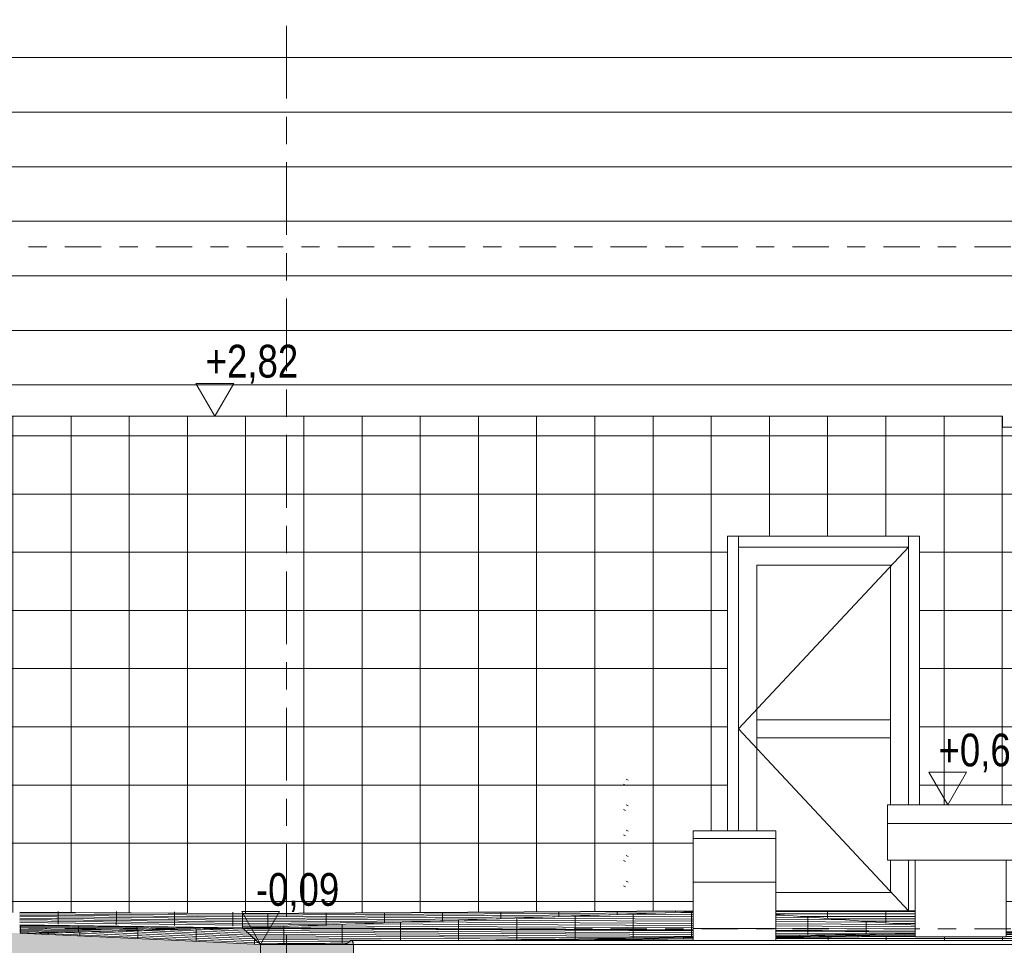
# Model space of a CAD drawing. Header units: metres. Extents: x 2 to 230, y -14 to 869.
# Tile 8 of 71: x 21.89 to 27.31, y -2.89 to 2.2. Entities that reach past the tile are written whole.
import ezdxf

# ---------------------------------------------------------------- set-up
doc = ezdxf.new("R2010")
doc.units = ezdxf.units.M
doc.linetypes.add('_Ebene_', pattern=[0.4, 0.2, -0.1, 0, -0.1])
doc.linetypes.add('_Rasterlinie_', pattern=[0.75, 0.4, -0.1, 0.15, -0.1])
for name, color, linetype, lineweight in [('A_Ebenen', 50, 'Continuous', 5), ('A_Fassade', 113, 'Continuous', 5), ('A_Geländer', 7, 'Continuous', 5), ('A_Geschossdecken', 7, 'Continuous', 5), ('A_Geschossdecken_Oberflächenschraffur', 7, 'Continuous', 5), ('A_Geschossdecken_Schraffur', 7, 'Continuous', 5), ('A_Hoehenkoten', 124, 'Continuous', 5), ('A_Raster', 128, 'Continuous', 5), ('A_Treppe', 38, 'Continuous', 5), ('A_Wand', 244, 'Continuous', 5), ('A_Wände_Oberflächenschraffur', 244, 'Continuous', 5), ('Allgemeines Modell', 7, 'Continuous', 5)]:
    doc.layers.add(name, color=color, linetype=linetype, lineweight=lineweight)
doc.styles.add('Arial', font='arial.ttf', dxfattribs={"width": 0.8, "height": 0.18})
pattern_1 = [(0, (0.09525, 18.796), (0, 0.32), []), (90, (0.09525, 18.796), (-0.32, 2e-17), [])]
pattern_2 = [(0, (0.09525, 18.796), (0, 0.3), [])]
pattern_3 = [(0.322, (0.218247, -3.056), (-5.05794e-05, 0.008999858), []), (90, (0.21825, -3.056), (-0.32, -0.002), [])]
pattern_4 = [(0, (0.095247, -2.999), (0, 0.013), []), (90, (0.09525, -2.999), (-0.32, 2e-17), [])]
pattern_5 = [(0.435, (0.2622466, -3.087), (-3.796055e-05, 0.0049998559), []), (90, (0.26225, -3.087), (-0.32, -0.002), [])]
pattern_6 = [(359.255, (-0.1827534, -2.573), (7.8014e-05, 0.0059994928), []), (90, (-0.18275, -2.573), (-0.32, 0.004), [])]
pattern_7 = [(357.476, (-0.816753, -1.882), (0.0004403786, 0.0099902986), []), (90, (-0.81675, -1.882), (-0.32, 0.014), [])]
pattern_8 = [(359.709, (-0.013753, -2.826), (5.0789e-05, 0.009999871), []), (90, (-0.01375, -2.826), (-0.32, 0.002), [])]
pattern_9 = [(0.004, (0.097247, -2.949), (-7.68e-07, 0.011), []), (90, (0.09725, -2.949), (-0.32, 2e-17), [])]
pattern_10 = [(359.71, (-0.013753, -2.851), (6.0737e-05, 0.0119998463), []), (90, (-0.01375, -2.851), (-0.32, 0.002), [])]

# ---------------------------------------------------------------- blocks, each defined once
blk = doc.blocks.new('Geländer - Geländer-8099304-G')
at = {"layer": 'A_Geländer', "color": 250, "lineweight": 9}
for p, q in [((-18.2383, -1.9984), (-18.2281, -2.0039)), ((-18.214, -1.9774), (-18.2242, -1.972)), ((-18.2383, -2.1384), (-18.2281, -2.1439)), ((-18.214, -2.1174), (-18.2242, -2.112)), ((-18.214, -2.2574), (-18.2242, -2.252)), ((-18.2383, -2.2784), (-18.2281, -2.2839)), ((-18.2383, -2.4184), (-18.2281, -2.4239)), ((-18.214, -2.3974), (-18.2242, -2.392)), ((-18.214, -2.5374), (-18.2242, -2.532)), ((-18.2383, -2.5584), (-18.2281, -2.5639))]:
    blk.add_line(p, q, dxfattribs=at)
blk = doc.blocks.new('Fassade - TU DF 1 - mit Mittelpfosten - Fassade - TU DF 1 - mit Panikstange-8070116-G')
at = {"layer": 'A_Fassade', "color": 250, "lineweight": 9}
for p, q in [((-16.6718, -0.6951), (-17.6068, -1.6951)), ((-17.5068, -2.2551), (-17.5068, -0.7951)), ((-17.5068, -0.7951), (-16.7718, -0.7951)), ((-16.7718, -0.7951), (-16.7718, -2.1132)), ((-17.5068, -1.6451), (-16.7718, -1.6451)), ((-17.5068, -1.7451), (-17.5068, -1.6451)), ((-16.7718, -1.6451), (-16.7718, -1.7451)), ((-17.6068, -1.6951), (-16.6718, -2.6951)), ((-16.7718, -1.7451), (-17.5068, -1.7451)), ((-16.7718, -2.417), (-16.7718, -2.5951)), ((-16.7718, -2.5951), (-17.4016, -2.5951)), ((-17.4016, -2.6951), (-16.6718, -2.6951))]:
    blk.add_line(p, q, dxfattribs=at)
blk = doc.blocks.new('Rectangular Mullion - 60mm x 80mm 2-V17-G')
at = {"layer": 'A_Fassade', "color": 250, "lineweight": 9}
for p, q in [((-16.6718, -0.6351), (-16.6118, -0.6351)), ((-16.6718, -0.6351), (-16.6718, -2.1132)), ((-16.6118, -2.1132), (-16.6118, -0.6351)), ((-16.6718, -2.417), (-16.6718, -2.6951)), ((-16.6359, -2.6951), (-16.6718, -2.6951))]:
    blk.add_line(p, q, dxfattribs=at)
blk = doc.blocks.new('Rectangular Mullion - 60mm x 80mm 2-8070117-G')
at = {"layer": 'A_Fassade', "color": 250, "lineweight": 9}
for p, q in [((-17.6068, -0.6951), (-17.6068, -0.6351)), ((-16.6718, -0.6351), (-17.6068, -0.6351)), ((-16.6718, -0.6351), (-16.6718, -0.6951)), ((-17.6068, -0.6951), (-16.6718, -0.6951))]:
    blk.add_line(p, q, dxfattribs=at)
blk = doc.blocks.new('Rectangular Mullion - 60mm x 80mm 2-V18-G')
at = {"layer": 'A_Fassade', "color": 250, "lineweight": 9}
for p, q in [((-17.6668, -0.6351), (-17.6068, -0.6351)), ((-17.6668, -0.6351), (-17.6668, -2.2551)), ((-17.6068, -2.2551), (-17.6068, -0.6351))]:
    blk.add_line(p, q, dxfattribs=at)
blk = doc.blocks.new('Floors 1 - Floors 1-8100432-G')
at = {"layer": 'A_Geschossdecken', "lineweight": 9}
h = blk.add_hatch(color=253, dxfattribs=at)
h.paths.add_polyline_path([(-2.9797, -2.8801), (-3.0077, -2.8602), (-3.0124, -2.859), (-3.0165, -2.8613), (-3.0217, -2.8701), (-3.0234, -2.8801)], flags=0)
h.paths.add_polyline_path([(-19.7681, -2.8801), (-19.7244, -2.8801), (-19.7262, -2.8701), (-19.7313, -2.8613), (-19.7355, -2.859), (-19.7401, -2.8602)], flags=0)
at = {"layer": 'A_Geschossdecken', "color": 250, "lineweight": 9}
for p, q in [((-19.7401, -2.8602), (-19.7681, -2.8801)), ((-3.0115, -2.859), (-19.7363, -2.859)), ((-19.7681, -2.8801), (-19.7244, -2.8801)), ((-19.7244, -2.8801), (-3.0234, -2.8801))]:
    blk.add_line(p, q, dxfattribs=at)
for centre, radius, start, end in [((-19.7363, -2.8656), 0.00656, 40.3711, 125.3543), ((-19.7532, -2.8799), 0.0287, 359.6289, 40.3711)]:
    blk.add_arc(centre, radius, start, end, dxfattribs=at)
for points, knots in [([(-19.7363, -2.859), (-19.7365, -2.859), (-19.7371, -2.859), (-19.7379, -2.8592), (-19.7389, -2.8595), (-19.7396, -2.8599), (-19.7401, -2.8602)], [0.5833333, 0.5833333, 0.5833333, 0.5833333, 0.6666667, 0.75, 0.8333333, 1, 1, 1, 1]), ([(-19.7313, -2.8613), (-19.7316, -2.8609), (-19.7322, -2.8603), (-19.7331, -2.8598), (-19.7339, -2.8594), (-19.7346, -2.8592), (-19.7352, -2.8591), (-19.7355, -2.859)], [0, 0, 0, 0, 0.1666667, 0.25, 0.3333333, 0.4166667, 0.5, 0.5, 0.5, 0.5]), ([(-19.7266, -2.869), (-19.7268, -2.8683), (-19.7281, -2.8656), (-19.7298, -2.863), (-19.7313, -2.8613)], [0.5550335, 0.5550335, 0.5550335, 0.5550335, 0.6666667, 1, 1, 1, 1]), ([(-19.7244, -2.8801), (-19.7244, -2.8778), (-19.7248, -2.8748), (-19.7256, -2.8719), (-19.7258, -2.8712)], [0, 0, 0, 0, 0.3333333, 0.4449665, 0.4449665, 0.4449665, 0.4449665])]:
    blk.add_open_spline(points, degree=3, knots=knots, dxfattribs=at)
blk = doc.blocks.new('Stairs 9 - Stairs 4-8101846-G')
at = {"layer": 'A_Treppe', "color": 250, "lineweight": 9}
for p, q in [((-17.8561, -2.2975), (-17.8561, -2.2551)), ((-17.8561, -2.2551), (-17.4016, -2.2551)), ((-17.4016, -2.2551), (-17.4016, -2.2975)), ((-17.8561, -2.5375), (-17.8561, -2.2975)), ((-17.8561, -2.2975), (-17.4016, -2.2975)), ((-17.4016, -2.2975), (-17.4016, -2.5375)), ((-17.8561, -2.7926), (-17.8561, -2.5375)), ((-17.8561, -2.5375), (-17.4016, -2.5375)), ((-17.4016, -2.5375), (-17.4016, -2.7926)), ((-17.8561, -2.859), (-17.8561, -2.7926)), ((-17.8561, -2.7926), (-17.4016, -2.7926)), ((-17.4016, -2.7926), (-17.4016, -2.859))]:
    blk.add_line(p, q, dxfattribs=at)
blk = doc.blocks.new('Allgemeines Modell 2 - Allgemeines Modell 2-8102502-G')
at = {"layer": 'Allgemeines Modell', "color": 250, "lineweight": 9}
for p, q in [((-16.7875, -2.2154), (-16.7875, -2.1132)), ((-16.7875, -2.1132), (-15.9925, -2.1132)), ((-15.9925, -2.1132), (-15.9925, -2.2154)), ((-16.7875, -2.417), (-16.7875, -2.2154)), ((-16.7875, -2.2154), (-15.9925, -2.2154)), ((-15.9925, -2.2154), (-15.9925, -2.417)), ((-16.7875, -2.417), (-15.9925, -2.417)), ((-16.6359, -2.417), (-16.1359, -2.417)), ((-16.6359, -2.417), (-16.6359, -2.8389)), ((-16.1359, -2.8389), (-16.1359, -2.417)), ((-16.6359, -2.8389), (-16.1359, -2.8389))]:
    blk.add_line(p, q, dxfattribs=at)
blk = doc.blocks.new('FP_23-G')
at = {"layer": 'A_Geschossdecken_Oberflächenschraffur', "color": 9}
for p, q in [((-21.5589, -2.7037), (-20.334, -2.7097)), ((-21.5589, -2.7037), (-20.334, -2.7097)), ((-21.3471, -2.6985), (-21.3474, -2.7334)), ((-21.3471, -2.6985), (-21.3474, -2.7334)), ((-21.0271, -2.6998), (-21.0274, -2.7361)), ((-21.0271, -2.6998), (-21.0274, -2.7361)), ((-20.7071, -2.7011), (-20.7074, -2.7388)), ((-20.7071, -2.7011), (-20.7074, -2.7388)), ((-20.3871, -2.7024), (-20.3874, -2.7416)), ((-20.3871, -2.7024), (-20.3874, -2.7416)), ((-21.5589, -2.7116), (-20.3339, -2.7188)), ((-21.5589, -2.7116), (-20.3339, -2.7188)), ((-21.5589, -2.7195), (-20.3339, -2.728)), ((-21.5589, -2.7195), (-20.3339, -2.728)), ((-21.5589, -2.7274), (-20.3339, -2.7372)), ((-21.5589, -2.7274), (-20.3339, -2.7372)), ((-21.5589, -2.7353), (-20.3339, -2.7464)), ((-21.5589, -2.7353), (-20.3339, -2.7464)), ((-21.5589, -2.7432), (-20.3339, -2.7555)), ((-21.5589, -2.7432), (-20.3339, -2.7555)), ((-21.5589, -2.7511), (-20.3339, -2.7647)), ((-21.5589, -2.7511), (-20.3339, -2.7647)), ((-21.5589, -2.759), (-20.3339, -2.7739)), ((-21.5589, -2.759), (-20.3339, -2.7739)), ((-21.3474, -2.7334), (-21.3476, -2.7683)), ((-21.3474, -2.7334), (-21.3476, -2.7683)), ((-21.0274, -2.7361), (-21.0277, -2.7724)), ((-21.0274, -2.7361), (-21.0277, -2.7724)), ((-20.7074, -2.7388), (-20.7077, -2.7766)), ((-20.7074, -2.7388), (-20.7077, -2.7766)), ((-20.3874, -2.7416), (-20.3877, -2.7807)), ((-20.3874, -2.7416), (-20.3877, -2.7807))]:
    blk.add_line(p, q, dxfattribs=at)
blk = doc.blocks.new('Höhenkoten - leer-6237472-G')
at = {"layer": 'A_Hoehenkoten'}
for p, q in [((-21.5123, -9.1401), (-21.7201, -9.1401)), ((-21.6162, -9.3201), (-21.7201, -9.1401)), ((-21.6162, -9.3201), (-21.5123, -9.1401))]:
    blk.add_line(p, q, dxfattribs=at)

msp = doc.modelspace()

# ---------------------------------------------------------------- hatches: boundary and pattern name
at = {"layer": 'A_Geschossdecken_Oberflächenschraffur'}
h = msp.add_hatch(dxfattribs=at)
h.set_pattern_fill('FP_60', color=9, style=0, pattern_type=2)
h.set_pattern_definition(pattern_3)
h.paths.add_polyline_path([(23.1183, -2.789), (25.5961, -2.7018), (25.5961, -2.6962), (23.1183, -2.7101), (23.1183, -2.773)], flags=0)
h = msp.add_hatch(dxfattribs=at)
h.set_pattern_fill('FP_60', color=9, style=0, pattern_type=2)
h.set_pattern_definition(pattern_3)
h.paths.add_polyline_path([(23.1183, -2.789), (25.5961, -2.7018), (25.5961, -2.6962), (23.1183, -2.7101), (23.1183, -2.773)], flags=0)
h = msp.add_hatch(dxfattribs=at)
h.set_pattern_fill('FP_80', color=9, style=0, pattern_type=2)
h.set_pattern_definition(pattern_10)
h.paths.add_polyline_path([(26.8164, -2.8077), (26.8164, -2.7743), (26.0506, -2.7155), (26.0506, -2.8038), (26.7635, -2.8075)], flags=0)
h.paths.add_polyline_path([(25.5961, -2.8015), (25.5961, -2.7018), (23.1183, -2.789), (25.2212, -2.7996)], flags=0)
h = msp.add_hatch(dxfattribs=at)
h.set_pattern_fill('FP_80', color=9, style=0, pattern_type=2)
h.set_pattern_definition(pattern_10)
h.paths.add_polyline_path([(26.8164, -2.8077), (26.8164, -2.7743), (26.0506, -2.7155), (26.0506, -2.8038), (26.7635, -2.8075)], flags=0)
h.paths.add_polyline_path([(25.5961, -2.8015), (25.5961, -2.7018), (23.1183, -2.789), (25.2212, -2.7996)], flags=0)
h = msp.add_hatch(dxfattribs=at)
h.set_pattern_fill('FP_61', color=9, style=0, pattern_type=2)
h.set_pattern_definition(pattern_4)
h.paths.add_polyline_path([(26.8164, -2.7743), (26.8164, -2.6951), (26.0506, -2.6951), (26.0506, -2.7155), (26.7805, -2.7716)], flags=0)
h = msp.add_hatch(dxfattribs=at)
h.set_pattern_fill('FP_61', color=9, style=0, pattern_type=2)
h.set_pattern_definition(pattern_4)
h.paths.add_polyline_path([(26.8164, -2.7743), (26.8164, -2.6951), (26.0506, -2.6951), (26.0506, -2.7155), (26.7805, -2.7716)], flags=0)
h = msp.add_hatch(dxfattribs=at)
h.set_pattern_fill('FP_67', color=9, style=0, pattern_type=2)
h.set_pattern_definition(pattern_6)
h.paths.add_polyline_path([(21.9113, -2.8196), (23.1183, -2.789), (21.8933, -2.773), (21.8933, -2.8188)], flags=0)
h = msp.add_hatch(dxfattribs=at)
h.set_pattern_fill('FP_67', color=9, style=0, pattern_type=2)
h.set_pattern_definition(pattern_6)
h.paths.add_polyline_path([(21.9113, -2.8196), (23.1183, -2.789), (21.8933, -2.773), (21.8933, -2.8188)], flags=0)
h = msp.add_hatch(dxfattribs=at)
h.set_pattern_fill('FP_75', color=9, style=0, pattern_type=2)
h.set_pattern_definition(pattern_7)
h.paths.add_polyline_path([(23.2178, -2.8801), (23.1183, -2.789), (21.9195, -2.82), (23.1183, -2.8752), (23.2176, -2.8801)], flags=0)
h = msp.add_hatch(dxfattribs=at)
h.set_pattern_fill('FP_75', color=9, style=0, pattern_type=2)
h.set_pattern_definition(pattern_7)
h.paths.add_polyline_path([(23.2178, -2.8801), (23.1183, -2.789), (21.9195, -2.82), (23.1183, -2.8752), (23.2176, -2.8801)], flags=0)
h = msp.add_hatch(dxfattribs=at)
h.set_pattern_fill('FP_78', color=9, style=0, pattern_type=2)
h.set_pattern_definition(pattern_8)
h.paths.add_polyline_path([(23.2178, -2.8801), (23.6957, -2.8719), (23.7152, -2.8595), (23.721, -2.859), (24.4403, -2.859), (25.5961, -2.8391), (25.5961, -2.8015), (23.1183, -2.789), (23.2176, -2.8799)], flags=0)
h.paths.add_polyline_path([(26.0506, -2.8313), (26.8164, -2.8181), (26.8164, -2.8077), (26.0506, -2.8038), (26.0506, -2.8101)], flags=0)
h = msp.add_hatch(dxfattribs=at)
h.set_pattern_fill('FP_78', color=9, style=0, pattern_type=2)
h.set_pattern_definition(pattern_8)
h.paths.add_polyline_path([(23.2178, -2.8801), (23.6957, -2.8719), (23.7152, -2.8595), (23.721, -2.859), (24.4403, -2.859), (25.5961, -2.8391), (25.5961, -2.8015), (23.1183, -2.789), (23.2176, -2.8799)], flags=0)
h.paths.add_polyline_path([(26.0506, -2.8313), (26.8164, -2.8181), (26.8164, -2.8077), (26.0506, -2.8038), (26.0506, -2.8101)], flags=0)
h = msp.add_hatch(dxfattribs=at)
h.set_pattern_fill('FP_79', color=9, style=0, pattern_type=2)
h.set_pattern_definition(pattern_9)
h.paths.add_polyline_path([(40.9089, -2.8801), (40.6387, -2.8773), (40.6425, -2.8801), (40.7867, -2.8801)], flags=0)
h.paths.add_polyline_path([(23.3345, -2.8801), (23.6841, -2.8801), (23.6925, -2.8742), (23.2178, -2.8801)], flags=0)
h.paths.add_polyline_path([(36.0699, -2.859), (38.0872, -2.859), (38.0872, -2.8513), (36.0404, -2.8304), (36.0404, -2.859)], flags=0)
h.paths.add_polyline_path([(34.1832, -2.859), (35.5859, -2.859), (35.5859, -2.8258), (33.5471, -2.805), (33.5471, -2.859)], flags=0)
h.paths.add_polyline_path([(38.8444, -2.859), (38.5418, -2.856), (38.5418, -2.859)], flags=0)
h.paths.add_polyline_path([(24.8995, -2.859), (25.5961, -2.859), (25.5961, -2.8503), (24.9854, -2.858)], flags=0)
h.paths.add_polyline_path([(32.2964, -2.859), (33.0926, -2.859), (33.0926, -2.8004), (31.1595, -2.7807), (31.0673, -2.7818), (31.0673, -2.8379), (31.045, -2.8379), (31.045, -2.859), (31.3531, -2.859)], flags=0)
h.paths.add_polyline_path([(26.0506, -2.859), (28.0924, -2.859), (28.0924, -2.8191), (27.3164, -2.8288), (27.3164, -2.8389), (26.8164, -2.8389), (26.8164, -2.835), (26.0506, -2.8446)], flags=0)
h.paths.add_polyline_path([(30.4097, -2.859), (30.5905, -2.859), (30.5905, -2.8379), (30.5585, -2.8379), (30.5585, -2.7882), (28.5469, -2.8134), (28.5469, -2.859), (29.4664, -2.859)], flags=0)
h = msp.add_hatch(dxfattribs=at)
h.set_pattern_fill('FP_79', color=9, style=0, pattern_type=2)
h.set_pattern_definition(pattern_9)
h.paths.add_polyline_path([(40.9089, -2.8801), (40.6387, -2.8773), (40.6425, -2.8801), (40.7867, -2.8801)], flags=0)
h.paths.add_polyline_path([(23.3345, -2.8801), (23.6841, -2.8801), (23.6925, -2.8742), (23.2178, -2.8801)], flags=0)
h.paths.add_polyline_path([(36.0699, -2.859), (38.0872, -2.859), (38.0872, -2.8513), (36.0404, -2.8304), (36.0404, -2.859)], flags=0)
h.paths.add_polyline_path([(34.1832, -2.859), (35.5859, -2.859), (35.5859, -2.8258), (33.5471, -2.805), (33.5471, -2.859)], flags=0)
h.paths.add_polyline_path([(38.8444, -2.859), (38.5418, -2.856), (38.5418, -2.859)], flags=0)
h.paths.add_polyline_path([(24.8995, -2.859), (25.5961, -2.859), (25.5961, -2.8503), (24.9854, -2.858)], flags=0)
h.paths.add_polyline_path([(32.2964, -2.859), (33.0926, -2.859), (33.0926, -2.8004), (31.1595, -2.7807), (31.0673, -2.7818), (31.0673, -2.8379), (31.045, -2.8379), (31.045, -2.859), (31.3531, -2.859)], flags=0)
h.paths.add_polyline_path([(26.0506, -2.859), (28.0924, -2.859), (28.0924, -2.8191), (27.3164, -2.8288), (27.3164, -2.8389), (26.8164, -2.8389), (26.8164, -2.835), (26.0506, -2.8446)], flags=0)
h.paths.add_polyline_path([(30.4097, -2.859), (30.5905, -2.859), (30.5905, -2.8379), (30.5585, -2.8379), (30.5585, -2.7882), (28.5469, -2.8134), (28.5469, -2.859), (29.4664, -2.859)], flags=0)
h = msp.add_hatch(dxfattribs=at)
h.set_pattern_fill('FP_64', color=9, style=0, pattern_type=2)
h.set_pattern_definition(pattern_5)
h.paths.add_polyline_path([(23.2178, -2.8801), (23.6925, -2.8742), (23.6957, -2.8719), (23.3345, -2.8781)], flags=0)
h.paths.add_polyline_path([(23.7267, -2.8737), (23.7271, -2.8733), (23.7267, -2.8733)], flags=0)
h.paths.add_polyline_path([(24.8995, -2.859), (25.5961, -2.8503), (25.5961, -2.8391), (24.4403, -2.859), (24.7495, -2.859)], flags=0)
h.paths.add_polyline_path([(26.0506, -2.8446), (26.8164, -2.835), (26.8164, -2.8181), (26.0506, -2.8313)], flags=0)
h.paths.add_polyline_path([(27.3164, -2.8288), (28.0924, -2.8191), (28.0924, -2.8039), (27.3164, -2.8103)], flags=0)
h.paths.add_polyline_path([(28.5469, -2.8134), (30.5585, -2.7882), (30.5585, -2.7852), (28.5469, -2.8005), (28.5469, -2.8101)], flags=0)
h = msp.add_hatch(dxfattribs=at)
h.set_pattern_fill('FP_64', color=9, style=0, pattern_type=2)
h.set_pattern_definition(pattern_5)
h.paths.add_polyline_path([(23.2178, -2.8801), (23.6925, -2.8742), (23.6957, -2.8719), (23.3345, -2.8781)], flags=0)
h.paths.add_polyline_path([(23.7267, -2.8737), (23.7271, -2.8733), (23.7267, -2.8733)], flags=0)
h.paths.add_polyline_path([(24.8995, -2.859), (25.5961, -2.8503), (25.5961, -2.8391), (24.4403, -2.859), (24.7495, -2.859)], flags=0)
h.paths.add_polyline_path([(26.0506, -2.8446), (26.8164, -2.835), (26.8164, -2.8181), (26.0506, -2.8313)], flags=0)
h.paths.add_polyline_path([(27.3164, -2.8288), (28.0924, -2.8191), (28.0924, -2.8039), (27.3164, -2.8103)], flags=0)
h.paths.add_polyline_path([(28.5469, -2.8134), (30.5585, -2.7882), (30.5585, -2.7852), (28.5469, -2.8005), (28.5469, -2.8101)], flags=0)
at = {"layer": 'A_Geschossdecken_Schraffur', "lineweight": 9}
h = msp.add_hatch(color=253, dxfattribs=at)
h.paths.add_polyline_path([(23.2178, -3.1601), (23.2176, -2.8801), (22.8628, -2.8628), (21.8933, -2.8188), (21.4478, -2.8027), (20.9761, -2.7851), (20.7308, -2.7851), (20.7308, -3.0651), (20.9979, -3.0651), (21.6207, -3.0895), (21.9195, -3.1), (22.8846, -3.1437), (23.2176, -3.1601)], flags=0)
h.paths.add_polyline_path([(40.9089, -3.1601), (42.8016, -3.091), (43.7383, -3.0551), (43.7383, -2.7751), (42.5474, -2.8208), (40.9089, -2.8801), (40.9089, -2.9909)], flags=0)
h = msp.add_hatch(color=253, dxfattribs=at)
h.paths.add_polyline_path([(40.4289, -3.1601), (40.9089, -3.1601), (40.9089, -2.8801), (40.4289, -2.8801), (40.4289, -2.9909)], flags=0)
h.paths.add_polyline_path([(23.7278, -3.1601), (23.7278, -2.8801), (23.2178, -2.8801), (23.2178, -3.1601)], flags=0)
at = {"layer": 'A_Wände_Oberflächenschraffur'}
h = msp.add_hatch(dxfattribs=at)
h.set_pattern_fill('FP_12', color=8, style=0, pattern_type=2)
h.set_pattern_definition(pattern_2)
h.paths.add_polyline_path([(24.7495, 2.2049), (27.2969, 2.2049), (27.2969, 6.1449), (21.0404, 6.1449), (21.0404, 2.2049)], flags=0)
h = msp.add_hatch(dxfattribs=at)
h.set_pattern_fill('FP_12', color=8, style=0, pattern_type=2)
h.set_pattern_definition(pattern_2)
h.paths.add_polyline_path([(24.7495, 2.2049), (27.2969, 2.2049), (27.2969, 6.1449), (21.0404, 6.1449), (21.0404, 2.2049)], flags=0)
h = msp.add_hatch(dxfattribs=at)
h.set_pattern_fill('FP_12', color=8, style=0, pattern_type=2)
h.set_pattern_definition(pattern_2)
h.paths.add_polyline_path([(21.0404, 0.0249), (25.7855, 0.0249), (25.7855, 2.2049), (21.0404, 2.2049)], flags=0)
h = msp.add_hatch(dxfattribs=at)
h.set_pattern_fill('FP_12', color=8, style=0, pattern_type=2)
h.set_pattern_definition(pattern_2)
h.paths.add_polyline_path([(21.0404, 0.0249), (25.7855, 0.0249), (25.7855, 2.2049), (21.0404, 2.2049)], flags=0)
h = msp.add_hatch(dxfattribs=at)
h.set_pattern_fill('FP_12', color=8, style=0, pattern_type=2)
h.set_pattern_definition(pattern_2)
h.paths.add_polyline_path([(26.8405, 0.0249), (26.8405, 2.2049), (25.7855, 2.2049), (25.7855, 0.0249)], flags=0)
h = msp.add_hatch(dxfattribs=at)
h.set_pattern_fill('FP_12', color=8, style=0, pattern_type=2)
h.set_pattern_definition(pattern_2)
h.paths.add_polyline_path([(26.8405, 0.0249), (26.8405, 2.2049), (25.7855, 2.2049), (25.7855, 0.0249)], flags=0)
h = msp.add_hatch(dxfattribs=at)
h.set_pattern_fill('FP_12', color=8, style=0, pattern_type=2)
h.set_pattern_definition(pattern_2)
h.paths.add_polyline_path([(27.2969, 0.0249), (27.2969, 2.2049), (26.8405, 2.2049), (26.8405, 0.0249)], flags=0)
h = msp.add_hatch(dxfattribs=at)
h.set_pattern_fill('FP_12', color=8, style=0, pattern_type=2)
h.set_pattern_definition(pattern_2)
h.paths.add_polyline_path([(27.2969, 0.0249), (27.2969, 2.2049), (26.8405, 2.2049), (26.8405, 0.0249)], flags=0)
h = msp.add_hatch(dxfattribs=at)
h.set_pattern_fill('FP_12', color=8, style=0, pattern_type=2)
h.set_pattern_definition(pattern_2)
h.paths.add_polyline_path([(27.7419, -0.0351), (27.7419, 2.2049), (27.2969, 2.2049), (27.2969, -0.0351)], flags=0)
h = msp.add_hatch(dxfattribs=at)
h.set_pattern_fill('FP_12', color=8, style=0, pattern_type=2)
h.set_pattern_definition(pattern_2)
h.paths.add_polyline_path([(27.7419, -0.0351), (27.7419, 2.2049), (27.2969, 2.2049), (27.2969, -0.0351)], flags=0)
h = msp.add_hatch(dxfattribs=at)
h.set_pattern_fill('FP_1', color=133, style=0, pattern_type=2)
h.set_pattern_definition(pattern_1)
h.paths.add_polyline_path([(23.1183, -2.7101), (25.5961, -2.6951), (25.5961, -2.2551), (25.7855, -2.2551), (25.7855, 0.0249), (21.0404, 0.0249), (21.0404, -2.7088), (21.9195, -2.7052), (22.8628, -2.7091)], flags=0)
h = msp.add_hatch(dxfattribs=at)
h.set_pattern_fill('FP_1', color=133, style=0, pattern_type=2)
h.set_pattern_definition(pattern_1)
h.paths.add_polyline_path([(23.1183, -2.7101), (25.5961, -2.6951), (25.5961, -2.2551), (25.7855, -2.2551), (25.7855, 0.0249), (21.0404, 0.0249), (21.0404, -2.7088), (21.9195, -2.7052), (22.8628, -2.7091)], flags=0)
h = msp.add_hatch(dxfattribs=at)
h.set_pattern_fill('FP_1', color=133, style=0, pattern_type=2)
h.set_pattern_definition(pattern_1)
h.paths.add_polyline_path([(25.8455, -0.6351), (26.8405, -0.6351), (26.8405, 0.0249), (25.7855, 0.0249), (25.7855, -0.6351)], flags=0)
h = msp.add_hatch(dxfattribs=at)
h.set_pattern_fill('FP_1', color=133, style=0, pattern_type=2)
h.set_pattern_definition(pattern_1)
h.paths.add_polyline_path([(25.8455, -0.6351), (26.8405, -0.6351), (26.8405, 0.0249), (25.7855, 0.0249), (25.7855, -0.6351)], flags=0)
h = msp.add_hatch(dxfattribs=at)
h.set_pattern_fill('FP_1', color=133, style=0, pattern_type=2)
h.set_pattern_definition(pattern_1)
h.paths.add_polyline_path([(27.1618, -2.1132), (27.2969, -2.1132), (27.2969, 0.0249), (26.8405, 0.0249), (26.8405, -2.1132)], flags=0)
h = msp.add_hatch(dxfattribs=at)
h.set_pattern_fill('FP_1', color=133, style=0, pattern_type=2)
h.set_pattern_definition(pattern_1)
h.paths.add_polyline_path([(27.1618, -2.1132), (27.2969, -2.1132), (27.2969, 0.0249), (26.8405, 0.0249), (26.8405, -2.1132)], flags=0)
h = msp.add_hatch(dxfattribs=at)
h.set_pattern_fill('FP_1', color=133, style=0, pattern_type=2)
h.set_pattern_definition(pattern_1)
h.paths.add_polyline_path([(27.7419, -2.6953), (27.7419, -0.0351), (27.2969, -0.0351), (27.2969, -2.1132), (27.4597, -2.1132), (27.4597, -2.417), (27.3164, -2.417), (27.3164, -2.6951), (27.5796, -2.6952)], flags=0)
h = msp.add_hatch(dxfattribs=at)
h.set_pattern_fill('FP_1', color=133, style=0, pattern_type=2)
h.set_pattern_definition(pattern_1)
h.paths.add_polyline_path([(27.7419, -2.6953), (27.7419, -0.0351), (27.2969, -0.0351), (27.2969, -2.1132), (27.4597, -2.1132), (27.4597, -2.417), (27.3164, -2.417), (27.3164, -2.6951), (27.5796, -2.6952)], flags=0)

# ---------------------------------------------------------------- linework, layer by layer
at = {"layer": 'A_Ebenen', "color": 130, "linetype": '_Ebene_', "lineweight": 9}
for p, q in [((77.8421, 0.9549), (16.3367, 0.9549)), ((77.8421, -2.7951), (16.3367, -2.7951))]:
    msp.add_line(p, q, dxfattribs=at)
at = {"layer": 'A_Geschossdecken', "color": 250, "lineweight": 9}
for p, q in [((21.8933, -2.7051), (23.1183, -2.7101)), ((23.1183, -2.7101), (25.5961, -2.6962)), ((23.1183, -2.789), (25.5961, -2.7018)), ((23.1183, -2.789), (23.1183, -2.7101)), ((26.0506, -2.7155), (26.8164, -2.7743)), ((21.8933, -2.773), (23.1183, -2.789)), ((21.9113, -2.8196), (23.1183, -2.789)), ((25.5961, -2.8015), (23.1183, -2.789)), ((23.1183, -2.789), (23.2178, -2.8801)), ((26.8164, -2.8077), (26.0506, -2.8038)), ((22.8846, -2.8637), (21.8933, -2.8188)), ((23.2176, -2.8801), (22.8846, -2.8637)), ((25.5961, -2.8391), (24.4402, -2.859)), ((24.8993, -2.859), (25.5961, -2.8503)), ((26.8164, -2.8181), (26.0506, -2.8313)), ((26.0506, -2.8446), (26.8164, -2.835)), ((40.9089, -2.8801), (23.2176, -2.8801)), ((23.6957, -2.8719), (23.2178, -2.8801)), ((23.2178, -2.8801), (23.6925, -2.8742)), ((23.2178, -2.8801), (23.2178, -3.1601)), ((23.7278, -3.1601), (23.7278, -2.8801))]:
    msp.add_line(p, q, dxfattribs=at)
at = {"layer": 'A_Raster', "linetype": '_Rasterlinie_', "lineweight": 9}
msp.add_line((23.3608, -13.2288), (23.3608, 12.7435), dxfattribs=at)
at = {"layer": 'A_Wand', "color": 250, "lineweight": 9}
for p, q in [((27.2969, 0.0249), (21.0404, 0.0249)), ((27.2969, 0.0249), (27.2969, -0.0351)), ((29.2859, -0.0351), (27.2969, -0.0351))]:
    msp.add_line(p, q, dxfattribs=at)

# ---------------------------------------------------------------- block references
at = {"layer": 'A_Fassade', "color": 250, "lineweight": 9}
for name in ['Rectangular Mullion - 60mm x 80mm 2-V18-G', 'Rectangular Mullion - 60mm x 80mm 2-8070117-G', 'Rectangular Mullion - 60mm x 80mm 2-V17-G', 'Fassade - TU DF 1 - mit Mittelpfosten - Fassade - TU DF 1 - mit Panikstange-8070116-G']:
    msp.add_blockref(name, (43.4522, 0), dxfattribs=at)
at = {"layer": 'A_Geländer', "color": 250, "lineweight": 9}
msp.add_blockref('Geländer - Geländer-8099304-G', (43.4522, 0), dxfattribs=at)
at = {"layer": 'A_Geschossdecken', "color": 250, "lineweight": 9}
for name in ['FP_23-G', 'Floors 1 - Floors 1-8100432-G']:
    msp.add_blockref(name, (43.4522, 0), dxfattribs=at)
at = {"layer": 'A_Hoehenkoten', "extrusion": (0, 0, -1)}
for p in [(-1.3501, 9.345), (-5.3794, 7.2068)]:
    msp.add_blockref('Höhenkoten - leer-6237472-G', p, dxfattribs=at)
at = {"layer": 'A_Hoehenkoten'}
msp.add_blockref('Höhenkoten - leer-6237472-G', (44.834, 6.44), dxfattribs=at)
at = {"layer": 'A_Treppe', "color": 250, "lineweight": 9}
msp.add_blockref('Stairs 9 - Stairs 4-8101846-G', (43.4522, 0), dxfattribs=at)
at = {"layer": 'Allgemeines Modell', "color": 250, "lineweight": 9}
msp.add_blockref('Allgemeines Modell 2 - Allgemeines Modell 2-8102502-G', (43.4522, 0), dxfattribs=at)

# ---------------------------------------------------------------- texts
at = {"layer": 'A_Hoehenkoten', "char_height": 0.18, "attachment_point": 1, "line_spacing_factor": 0.941778, "style": 'Arial'}
for s, insert, width in [('+2,82', (22.9156, 0.4171), 0.601593), ('+0,68', (26.945, -1.7211), 0.601593), ('-0,09', (23.1919, -2.4879), 0.542095)]:
    msp.add_mtext(s, dxfattribs=dict(at, insert=insert, width=width))

doc.saveas('drawing.dxf')
